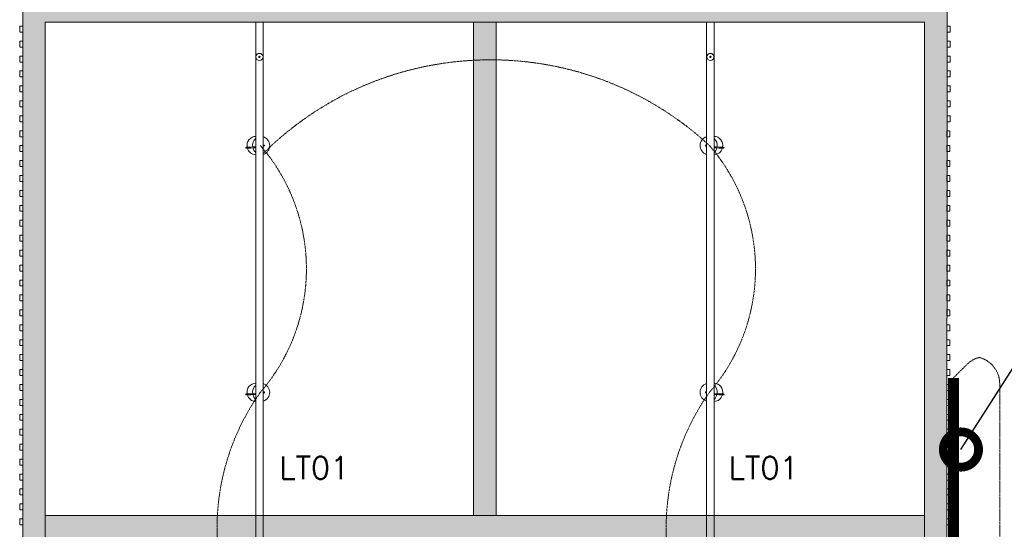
# Model space of a CAD drawing. Header units: millimetres. Extents: x -383850 to 24064, y -7188 to 6924.
# Tile 3 of 6: x 14990 to 18289, y 1757 to 3463. Entities that reach past the tile are written whole.
import ezdxf
from ezdxf import colors
from ezdxf.entities.mleader import LeaderData, LeaderLine
from ezdxf.math import Vec2, Vec3

# ---------------------------------------------------------------- set-up
doc = ezdxf.new("R2010")
doc.units = ezdxf.units.MM
doc.header["$MEASUREMENT"] = 0
for name, pattern in [('( Hidden )', [0.375, 0.25, -0.125]), ('FP & RCP XERF$0$( Hidden )', [0.375, 0.25, -0.125]), ('FP & RCP XERF$0$HIDDEN', [0.375, 0.25, -0.125]), ('HIDDENX2', [0.75, 0.5, -0.25])]:
    doc.linetypes.add(name, pattern=pattern)
doc.layers.get('0').update_dxf_attribs({"lineweight": 5})
doc.layers.add('A-LIGHTS', color=1, linetype='Continuous')
doc.layers.add('T-Tags', color=7, linetype='Continuous')
for name, color, linetype, lineweight, true_color in [('FP & RCP XERF$0$A-BULKHEAD', 9, 'FP & RCP XERF$0$HIDDEN', 0, 0x808080), ('FP & RCP XERF$0$A-LIGHTS', 9, 'Continuous', 0, 0x808080), ('FP & RCP XERF$0$PARTITION', 9, 'Continuous', 0, 0x808080), ('M-MEP-ELLG-CABLE', 7, 'HIDDENX2', 20, 0x055f91), ('M-MEP-ELLG-LIGHT', 5, 'Continuous', 20, 0x0000ff)]:
    doc.layers.add(name, color=color, linetype=linetype, lineweight=lineweight, true_color=true_color)
doc.layers.add('M-MEP-GEN', color=7, linetype='Continuous', lineweight=20)
doc.styles.add('SSP_Note', font='romans.shx', dxfattribs={"width": 0.8})
doc.styles.get("Standard").update_dxf_attribs({"font": 'romans.shx'})

# ---------------------------------------------------------------- blocks, each defined once
blk = doc.blocks.new('FP & RCP XERF$0$A$C4e1517da')
at = {"layer": 'FP & RCP XERF$0$A-LIGHTS', "color": 0, "lineweight": -2}
for points in [[(2543.9, -0.4, 0.020816), (2545.6, 32.3, -0.50614), (2548.8, 32.2, -0.020461), (2547.1, -0.4, 1.181259)], [(3370.3, -0.4, 0.020816), (3372, 32.3, -0.50614), (3375.2, 32.2, -0.020461), (3373.5, -0.4, 1.181259)], [(781.7, -0.4, -0.464097), (818, 28.4, -0.000156), (818.1, 28.4, -0.000156)], [(788.8, -0.4, -0.2572), (817.3, 10, -0.252662)], [(816.4, -0.4, 0.020747), (818.1, 32.2, -0.50614), (821.3, 32.1, -0.020394), (819.6, -0.4, 1.181259)], [(820.4, 9.3, -0.150488), (836.1, -0.4)], [(821.2, 27.8, -0.335131), (843.1, -0.4)], [(1608.2, -0.4, -0.464097), (1644.5, 28.4, -0.000156), (1644.5, 28.4, -0.000156)], [(1615.2, -0.4, -0.2572), (1643.7, 10, -0.252662)], [(1642.8, -0.4, 0.020747), (1644.5, 32.2, -0.50614), (1647.7, 32.1, -0.020394), (1646, -0.4, 1.181259)], [(1646.8, 9.3, -0.150488), (1662.5, -0.4)], [(1647.6, 27.8, -0.335131), (1669.5, -0.4)], [(2509.2, -0.4, -0.465165), (2545.5, 28.5, -0.000156), (2545.6, 28.5, -0.000156)], [(2516.2, -0.4, -0.2584), (2544.7, 10.1, -0.252662)], [(2547.9, 9.4, -0.151639), (2563.7, -0.4)], [(2548.7, 27.9, -0.336132), (2570.6, -0.4)], [(3335.7, -0.4, -0.465165), (3372, 28.5, -0.000156), (3372, 28.5, -0.000156)], [(3342.6, -0.4, -0.2584), (3371.2, 10.1, -0.252662)], [(3374.3, 9.4, -0.151639), (3390.1, -0.4)], [(3375.1, 27.9, -0.336132), (3397, -0.4)], [(842.1, -25.4, -0.000639), (842.1, -25.7, -0.722369), (782.8, -25.4)], [(815.8, -25.4, -0.286159), (812.9, -29.6, -0.717571), (811.1, -27.2, -0.032821), (812.1, -26.5, -0.007142), (812.5, -25.4, 0.566861)], [(1668.5, -25.4, -0.000639), (1668.5, -25.7, -0.722369), (1609.2, -25.4)], [(1642.2, -25.4, -0.286159), (1639.3, -29.6, -0.717571), (1637.5, -27.2, -0.032821), (1638.6, -26.5, -0.007142), (1638.9, -25.4, 0.566861)], [(2569.6, -25.3, -0.000639), (2569.6, -25.6, -0.722369), (2510.3, -25.3)], [(2543.3, -25.3, -0.286159), (2540.4, -29.5, -0.717571), (2538.6, -27, -0.032821), (2539.6, -26.4, -0.007142), (2540, -25.3, 0.566861)], [(3396, -25.3, -0.000639), (3396, -25.6, -0.722369), (3336.7, -25.3)], [(3369.7, -25.3, -0.286159), (3366.8, -29.5, -0.717571), (3365, -27, -0.032821), (3366.1, -26.4, -0.007142), (3366.4, -25.3, 0.566861)]]:
    blk.add_lwpolyline(points, format="xyb", dxfattribs=at)
blk.add_lwpolyline([(3779.3, -0.4), (399.3, -0.4), (399.3, -25.4), (3779.3, -25.4)], close=True, dxfattribs=at)
for centre, radius in [((515.7, -12.6), 12), ((515.7, -12.6), 2.1), ((3663, -12.4), 12), ((3663, -12.4), 2.1)]:
    blk.add_circle(centre, radius, dxfattribs=at)
blk = doc.blocks.new('FP & RCP XERF')
at = {"layer": 'FP & RCP XERF$0$PARTITION'}
h = blk.add_hatch(color=256, dxfattribs=at)
h.dxf.hatch_style = 1
h.paths.add_polyline_path([(16586.2, 6838.4), (16511.2, 6838.4), (16511.2, 5222), (16586.2, 5222)])
h.paths.add_polyline_path([(16586.2, 5147), (16511.2, 5147), (16511.2, 3530), (16586.2, 3530)])
h.paths.add_polyline_path([(16586.2, 3455), (16511.2, 3455), (16511.2, 1802.4), (16586.2, 1802.4)])
h.paths.add_polyline_path([(16586.2, 1727.4), (16511.2, 1727.4), (16511.2, 75), (16586.2, 75)])
h = blk.add_hatch(color=256, dxfattribs=at)
h.dxf.hatch_style = 1
h.paths.add_polyline_path([(18097.5, 3530), (15000, 3530), (15000, 0), (18097.3, 0.2)])
h.paths.add_polyline_path([(15075, 3455), (18022.5, 3455), (18022.3, 75), (15075, 75)], flags=16)
h = blk.add_hatch(color=256, dxfattribs=at)
h.dxf.hatch_style = 1
h.paths.add_polyline_path([(18022.4, 1802.5), (15075, 1802.5), (15075, 1727.5), (18022.4, 1727.5)])
at = {"layer": 'FP & RCP XERF$0$A-BULKHEAD', "ltscale": 5}
for p, q in [((14990.2, 3441.5), (15000.2, 3441.5)), ((14990.2, 3421.5), (14990.2, 3441.5)), ((15000.2, 3441.5), (15000.2, 3421.5)), ((16511.2, 1802.4), (16511.2, 3455)), ((16586.2, 1802.4), (16586.2, 3455)), ((18097.5, 3441.5), (18107.5, 3441.5)), ((18097.5, 3421.5), (18097.5, 3441.5)), ((18107.5, 3441.5), (18107.5, 3421.5)), ((15000.2, 3421.5), (14990.2, 3421.5)), ((18107.5, 3421.5), (18097.5, 3421.5)), ((14990.2, 3391.5), (15000.2, 3391.5)), ((14990.2, 3371.5), (14990.2, 3391.5)), ((15000.2, 3371.5), (14990.2, 3371.5)), ((15000.2, 3391.5), (15000.2, 3371.5)), ((18097.5, 3391.5), (18107.5, 3391.5)), ((18097.5, 3371.5), (18097.5, 3391.5)), ((18107.5, 3371.5), (18097.5, 3371.5)), ((18107.5, 3391.5), (18107.5, 3371.5)), ((14990.2, 3341.5), (15000.2, 3341.5)), ((14990.2, 3321.5), (14990.2, 3341.5)), ((15000.2, 3341.5), (15000.2, 3321.5)), ((18097.5, 3341.5), (18107.5, 3341.5)), ((18097.5, 3321.5), (18097.5, 3341.5)), ((18107.5, 3341.5), (18107.5, 3321.5)), ((15000.2, 3321.5), (14990.2, 3321.5)), ((18107.5, 3321.5), (18097.5, 3321.5)), ((14990.2, 3291.5), (15000.2, 3291.5)), ((14990.2, 3271.5), (14990.2, 3291.5)), ((15000.2, 3271.5), (14990.2, 3271.5)), ((15000.2, 3291.5), (15000.2, 3271.5)), ((18097.5, 3291.5), (18107.5, 3291.5)), ((18097.5, 3271.5), (18097.5, 3291.5)), ((18107.5, 3271.5), (18097.5, 3271.5)), ((18107.5, 3291.5), (18107.5, 3271.5)), ((14990.2, 3241.5), (15000.2, 3241.5)), ((14990.2, 3221.5), (14990.2, 3241.5)), ((15000.2, 3241.5), (15000.2, 3221.5)), ((18097.5, 3241.5), (18107.5, 3241.5)), ((18097.5, 3221.5), (18097.5, 3241.5)), ((18107.5, 3241.5), (18107.5, 3221.5)), ((15000.2, 3221.5), (14990.2, 3221.5)), ((18107.5, 3221.5), (18097.5, 3221.5)), ((14990.2, 3191.5), (15000.2, 3191.5)), ((14990.2, 3171.5), (14990.2, 3191.5)), ((15000.2, 3171.5), (14990.2, 3171.5)), ((15000.2, 3191.5), (15000.2, 3171.5)), ((18097.5, 3191.5), (18107.5, 3191.5)), ((18097.5, 3171.5), (18097.5, 3191.5)), ((18107.5, 3171.5), (18097.5, 3171.5)), ((18107.5, 3191.5), (18107.5, 3171.5)), ((14990.2, 3141.5), (15000.2, 3141.5)), ((14990.2, 3121.5), (14990.2, 3141.5)), ((15000.2, 3141.5), (15000.2, 3121.5)), ((18097.5, 3141.5), (18107.5, 3141.5)), ((18097.5, 3121.5), (18097.5, 3141.5)), ((18107.5, 3141.5), (18107.5, 3121.5)), ((15000.2, 3121.5), (14990.2, 3121.5)), ((18107.5, 3121.5), (18097.5, 3121.5)), ((14990, 3091.5), (15000, 3091.5)), ((14990, 3071.5), (14990, 3091.5)), ((15000, 3071.5), (14990, 3071.5)), ((15000, 3091.5), (15000, 3071.5)), ((18097.3, 3091.5), (18107.3, 3091.5)), ((18097.3, 3071.5), (18097.3, 3091.5)), ((18107.3, 3071.5), (18097.3, 3071.5)), ((18107.3, 3091.5), (18107.3, 3071.5)), ((14990, 3041.5), (15000, 3041.5)), ((14990, 3021.5), (14990, 3041.5)), ((15000, 3041.5), (15000, 3021.5)), ((18097.3, 3041.5), (18107.3, 3041.5)), ((18097.3, 3021.5), (18097.3, 3041.5)), ((18107.3, 3041.5), (18107.3, 3021.5)), ((15000, 3021.5), (14990, 3021.5)), ((18107.3, 3021.5), (18097.3, 3021.5)), ((14990, 2991.5), (15000, 2991.5)), ((14990, 2971.5), (14990, 2991.5)), ((15000, 2971.5), (14990, 2971.5)), ((15000, 2991.5), (15000, 2971.5)), ((18097.3, 2991.5), (18107.3, 2991.5)), ((18097.3, 2971.5), (18097.3, 2991.5)), ((18107.3, 2971.5), (18097.3, 2971.5)), ((18107.3, 2991.5), (18107.3, 2971.5)), ((14990, 2941.5), (15000, 2941.5)), ((14990, 2921.5), (14990, 2941.5)), ((15000, 2941.5), (15000, 2921.5)), ((18097.3, 2941.5), (18107.3, 2941.5)), ((18097.3, 2921.5), (18097.3, 2941.5)), ((18107.3, 2941.5), (18107.3, 2921.5)), ((15000, 2921.5), (14990, 2921.5)), ((18107.3, 2921.5), (18097.3, 2921.5)), ((14990, 2891.5), (15000, 2891.5)), ((14990, 2871.5), (14990, 2891.5)), ((15000, 2871.5), (14990, 2871.5)), ((15000, 2891.5), (15000, 2871.5)), ((18097.3, 2891.5), (18107.3, 2891.5)), ((18097.3, 2871.5), (18097.3, 2891.5)), ((18107.3, 2871.5), (18097.3, 2871.5)), ((18107.3, 2891.5), (18107.3, 2871.5)), ((14990, 2841.5), (15000, 2841.5)), ((14990, 2821.5), (14990, 2841.5)), ((15000, 2841.5), (15000, 2821.5)), ((18097.3, 2841.5), (18107.3, 2841.5)), ((18097.3, 2821.5), (18097.3, 2841.5)), ((18107.3, 2841.5), (18107.3, 2821.5)), ((15000, 2821.5), (14990, 2821.5)), ((18107.3, 2821.5), (18097.3, 2821.5)), ((14990, 2791.5), (15000, 2791.5)), ((14990, 2771.5), (14990, 2791.5)), ((15000, 2791.5), (15000, 2771.5)), ((18097.3, 2791.5), (18107.3, 2791.5)), ((18097.3, 2771.5), (18097.3, 2791.5)), ((18107.3, 2791.5), (18107.3, 2771.5)), ((15000, 2771.5), (14990, 2771.5)), ((14990, 2741.5), (15000, 2741.5)), ((14990, 2721.5), (14990, 2741.5)), ((15000, 2741.5), (15000, 2721.5)), ((18107.3, 2771.5), (18097.3, 2771.5)), ((18097.3, 2741.5), (18107.3, 2741.5)), ((18097.3, 2721.5), (18097.3, 2741.5)), ((18107.3, 2741.5), (18107.3, 2721.5)), ((15000, 2721.5), (14990, 2721.5)), ((18107.3, 2721.5), (18097.3, 2721.5)), ((14990, 2691.5), (15000, 2691.5)), ((14990, 2671.5), (14990, 2691.5)), ((15000, 2691.5), (15000, 2671.5)), ((18097.3, 2691.5), (18107.3, 2691.5)), ((18097.3, 2671.5), (18097.3, 2691.5)), ((18107.3, 2691.5), (18107.3, 2671.5)), ((15000, 2671.5), (14990, 2671.5)), ((14990, 2641.5), (15000, 2641.5)), ((14990, 2621.5), (14990, 2641.5)), ((15000, 2641.5), (15000, 2621.5)), ((18107.3, 2671.5), (18097.3, 2671.5)), ((18097.3, 2641.5), (18107.3, 2641.5)), ((18097.3, 2621.5), (18097.3, 2641.5)), ((18107.3, 2641.5), (18107.3, 2621.5)), ((15000, 2621.5), (14990, 2621.5)), ((18107.3, 2621.5), (18097.3, 2621.5)), ((14990, 2591.5), (15000, 2591.5)), ((14990, 2571.5), (14990, 2591.5)), ((15000, 2591.5), (15000, 2571.5)), ((18097.3, 2591.5), (18107.3, 2591.5)), ((18097.3, 2571.5), (18097.3, 2591.5)), ((18107.3, 2591.5), (18107.3, 2571.5)), ((15000, 2571.5), (14990, 2571.5)), ((14990, 2541.5), (15000, 2541.5)), ((14990, 2521.5), (14990, 2541.5)), ((15000, 2541.5), (15000, 2521.5)), ((18107.3, 2571.5), (18097.3, 2571.5)), ((18097.3, 2541.5), (18107.3, 2541.5)), ((18097.3, 2521.5), (18097.3, 2541.5)), ((18107.3, 2541.5), (18107.3, 2521.5)), ((15000, 2521.5), (14990, 2521.5)), ((18107.3, 2521.5), (18097.3, 2521.5)), ((14990, 2491.5), (15000, 2491.5)), ((14990, 2471.6), (14990, 2491.5)), ((15000, 2491.5), (15000, 2471.5)), ((18097.3, 2491.5), (18107.3, 2491.5)), ((18097.3, 2471.6), (18097.3, 2491.5)), ((18107.3, 2491.5), (18107.3, 2471.5)), ((15000, 2471.5), (14990, 2471.6)), ((18107.3, 2471.5), (18097.3, 2471.6)), ((14990.1, 2441.6), (15000.1, 2441.6)), ((14990.1, 2421.6), (14990.1, 2441.6)), ((15000.1, 2421.6), (14990.1, 2421.6)), ((15000.1, 2441.6), (15000.1, 2421.6)), ((18097.4, 2441.6), (18107.4, 2441.6)), ((18097.4, 2421.6), (18097.4, 2441.6)), ((18107.4, 2421.6), (18097.4, 2421.6)), ((18107.4, 2441.6), (18107.4, 2421.6)), ((14990, 2391.6), (15000, 2391.6)), ((14990, 2371.6), (14990, 2391.6)), ((15000, 2391.6), (15000, 2371.6)), ((18097.3, 2391.6), (18107.3, 2391.6)), ((18097.3, 2371.6), (18097.3, 2391.6)), ((18107.3, 2391.6), (18107.3, 2371.6)), ((15000, 2371.6), (14990, 2371.6)), ((18107.3, 2371.6), (18097.3, 2371.6)), ((14990, 2341.6), (15000, 2341.6)), ((14990, 2321.6), (14990, 2341.6)), ((15000, 2321.6), (14990, 2321.6)), ((15000, 2341.6), (15000, 2321.6)), ((18097.3, 2341.6), (18107.3, 2341.6)), ((18097.3, 2321.6), (18097.3, 2341.6)), ((18107.3, 2321.6), (18097.3, 2321.6)), ((18107.3, 2341.6), (18107.3, 2321.6)), ((14990.1, 2291.6), (15000.1, 2291.6)), ((14990.1, 2271.6), (14990.1, 2291.6)), ((15000.1, 2291.6), (15000.1, 2271.6)), ((18097.4, 2291.6), (18107.4, 2291.6)), ((18097.4, 2271.6), (18097.4, 2291.6)), ((18107.4, 2291.6), (18107.4, 2271.6)), ((15000.1, 2271.6), (14990.1, 2271.6)), ((18107.4, 2271.6), (18097.4, 2271.6)), ((14990.1, 2241.6), (15000.1, 2241.6)), ((14990.1, 2221.6), (14990.1, 2241.6)), ((15000.1, 2221.6), (14990.1, 2221.6)), ((15000.1, 2241.6), (15000.1, 2221.6)), ((18097.4, 2241.6), (18107.4, 2241.6)), ((18097.4, 2221.6), (18097.4, 2241.6)), ((18107.4, 2221.6), (18097.4, 2221.6)), ((18107.4, 2241.6), (18107.4, 2221.6)), ((14990.1, 2191.6), (15000.1, 2191.6)), ((14990.1, 2171.6), (14990.1, 2191.6)), ((15000.1, 2191.6), (15000.1, 2171.6)), ((18097.4, 2191.6), (18107.4, 2191.6)), ((18097.4, 2171.6), (18097.4, 2191.6)), ((18107.4, 2191.6), (18107.4, 2171.6)), ((15000.1, 2171.6), (14990.1, 2171.6)), ((18107.4, 2171.6), (18097.4, 2171.6)), ((14990.1, 2141.6), (15000.1, 2141.6)), ((14990.1, 2121.6), (14990.1, 2141.6)), ((15000.1, 2121.6), (14990.1, 2121.6)), ((15000.1, 2141.6), (15000.1, 2121.6)), ((18097.4, 2141.6), (18107.4, 2141.6)), ((18097.4, 2121.6), (18097.4, 2141.6)), ((18107.4, 2121.6), (18097.4, 2121.6)), ((18107.4, 2141.6), (18107.4, 2121.6)), ((14990.1, 2091.6), (15000.1, 2091.6)), ((14990.1, 2071.6), (14990.1, 2091.6)), ((15000.1, 2091.6), (15000.1, 2071.6)), ((18097.4, 2091.6), (18107.4, 2091.6)), ((18097.4, 2071.6), (18097.4, 2091.6)), ((18107.4, 2091.6), (18107.4, 2071.6)), ((15000.1, 2071.6), (14990.1, 2071.6)), ((18107.4, 2071.6), (18097.4, 2071.6)), ((14990.1, 2041.6), (15000.1, 2041.6)), ((14990.1, 2021.6), (14990.1, 2041.6)), ((15000.1, 2021.6), (14990.1, 2021.6)), ((15000.1, 2041.6), (15000.1, 2021.6)), ((18097.4, 2041.6), (18107.4, 2041.6)), ((18097.4, 2021.6), (18097.4, 2041.6)), ((18107.4, 2021.6), (18097.4, 2021.6)), ((18107.4, 2041.6), (18107.4, 2021.6)), ((14990.1, 1991.6), (15000.1, 1991.6)), ((14990.1, 1971.6), (14990.1, 1991.6)), ((15000.1, 1991.6), (15000.1, 1971.6)), ((18097.4, 1991.6), (18107.4, 1991.6)), ((18097.4, 1971.6), (18097.4, 1991.6)), ((18107.4, 1991.6), (18107.4, 1971.6)), ((15000.1, 1971.6), (14990.1, 1971.6)), ((18107.4, 1971.6), (18097.4, 1971.6)), ((14990.1, 1941.6), (15000.1, 1941.6)), ((14990.1, 1921.6), (14990.1, 1941.6)), ((15000.1, 1921.6), (14990.1, 1921.6)), ((15000.1, 1941.6), (15000.1, 1921.6)), ((18097.4, 1941.6), (18107.4, 1941.6)), ((18097.4, 1921.6), (18097.4, 1941.6)), ((18107.4, 1921.6), (18097.4, 1921.6)), ((18107.4, 1941.6), (18107.4, 1921.6)), ((14990.1, 1891.6), (15000.1, 1891.6)), ((14990.1, 1871.6), (14990.1, 1891.6)), ((15000.1, 1891.6), (15000.1, 1871.6)), ((18097.4, 1891.6), (18107.4, 1891.6)), ((18097.4, 1871.6), (18097.4, 1891.6)), ((18107.4, 1891.6), (18107.4, 1871.6)), ((15000.1, 1871.6), (14990.1, 1871.6)), ((18107.4, 1871.6), (18097.4, 1871.6)), ((14990.1, 1841.6), (15000.1, 1841.6)), ((14990.1, 1821.6), (14990.1, 1841.6)), ((15000.1, 1821.6), (14990.1, 1821.6)), ((15000.1, 1841.6), (15000.1, 1821.6)), ((18097.4, 1841.6), (18107.4, 1841.6)), ((18097.4, 1821.6), (18097.4, 1841.6)), ((18107.4, 1821.6), (18097.4, 1821.6)), ((18107.4, 1841.6), (18107.4, 1821.6)), ((14989.9, 1791.6), (14999.9, 1791.6)), ((14989.9, 1771.6), (14989.9, 1791.6)), ((14999.9, 1791.6), (14999.9, 1771.6)), ((15075, 1802.5), (18022.4, 1802.5)), ((18097.2, 1791.6), (18107.2, 1791.6)), ((18097.2, 1771.6), (18097.2, 1791.6)), ((18107.2, 1791.6), (18107.2, 1771.6)), ((14999.9, 1771.6), (14989.9, 1771.6)), ((18107.2, 1771.6), (18097.2, 1771.6))]:
    blk.add_line(p, q, dxfattribs=at)
at = {"layer": 'FP & RCP XERF$0$A-BULKHEAD', "linetype": 'FP & RCP XERF$0$( Hidden )', "ltscale": 5}
for p, q in [((15000, 1802.5), (15000, 1802.5)), ((15000, 1802.5), (15000, 1802.5)), ((18097.4, 1802.6), (18097.4, 1802.6)), ((18107.3, 1802.5), (18107.3, 1802.5))]:
    blk.add_line(p, q, dxfattribs=at)
at = {"layer": 'FP & RCP XERF$0$A-BULKHEAD', "ltscale": 5}
for points in [[(15000, 0), (15000, 3530), (18097.5, 3530), (18097.3, 0.2)], [(15075, 75), (15075, 3455), (18022.5, 3455), (18022.3, 75)]]:
    blk.add_lwpolyline(points, close=True, dxfattribs=at)
at = {"layer": 'FP & RCP XERF$0$PARTITION'}
blk.add_line((18097.5, 3455), (18097.5, 3455), dxfattribs=at)
at = {"layer": 'FP & RCP XERF$0$A-LIGHTS', "linetype": 'Continuous', "xscale": -1, "rotation": 90}
blk.add_blockref('FP & RCP XERF$0$A$C4e1517da', (15780.7, 3854.3), dxfattribs=at)
at = {"layer": 'FP & RCP XERF$0$A-LIGHTS', "linetype": 'Continuous', "rotation": 270}
blk.add_blockref('FP & RCP XERF$0$A$C4e1517da', (17317.2, 3854.3), dxfattribs=at)
blk = doc.blocks.new('A$C4e1517da')
at = {"layer": 'A-LIGHTS', "color": 1, "lineweight": 0, "true_color": 0xff0000}
for points in [[(2543.9, -0.4, 0.020816), (2545.6, 32.3, -0.50614), (2548.8, 32.2, -0.020461), (2547.1, -0.4, 1.181259)], [(3370.3, -0.4, 0.020816), (3372, 32.3, -0.50614), (3375.2, 32.2, -0.020461), (3373.5, -0.4, 1.181259)], [(781.7, -0.4, -0.464097), (818, 28.4, -0.000156), (818.1, 28.4, -0.000156)], [(788.8, -0.4, -0.2572), (817.3, 10, -0.252662)], [(816.4, -0.4, 0.020747), (818.1, 32.2, -0.50614), (821.3, 32.1, -0.020394), (819.6, -0.4, 1.181259)], [(820.4, 9.3, -0.150488), (836.1, -0.4)], [(821.2, 27.8, -0.335131), (843.1, -0.4)], [(1608.2, -0.4, -0.464097), (1644.5, 28.4, -0.000156), (1644.5, 28.4, -0.000156)], [(1615.2, -0.4, -0.2572), (1643.7, 10, -0.252662)], [(1642.8, -0.4, 0.020747), (1644.5, 32.2, -0.50614), (1647.7, 32.1, -0.020394), (1646, -0.4, 1.181259)], [(1646.8, 9.3, -0.150488), (1662.5, -0.4)], [(1647.6, 27.8, -0.335131), (1669.5, -0.4)], [(2509.2, -0.4, -0.465165), (2545.5, 28.5, -0.000156), (2545.6, 28.5, -0.000156)], [(2516.2, -0.4, -0.2584), (2544.7, 10.1, -0.252662)], [(2547.9, 9.4, -0.151639), (2563.7, -0.4)], [(2548.7, 27.9, -0.336132), (2570.6, -0.4)], [(3335.7, -0.4, -0.465165), (3372, 28.5, -0.000156), (3372, 28.5, -0.000156)], [(3342.6, -0.4, -0.2584), (3371.2, 10.1, -0.252662)], [(3374.3, 9.4, -0.151639), (3390.1, -0.4)], [(3375.1, 27.9, -0.336132), (3397, -0.4)], [(842.1, -25.4, -0.000639), (842.1, -25.7, -0.722369), (782.8, -25.4)], [(815.8, -25.4, -0.286159), (812.9, -29.6, -0.717571), (811.1, -27.2, -0.032821), (812.1, -26.5, -0.007142), (812.5, -25.4, 0.566861)], [(1668.5, -25.4, -0.000639), (1668.5, -25.7, -0.722369), (1609.2, -25.4)], [(1642.2, -25.4, -0.286159), (1639.3, -29.6, -0.717571), (1637.5, -27.2, -0.032821), (1638.6, -26.5, -0.007142), (1638.9, -25.4, 0.566861)], [(2569.6, -25.3, -0.000639), (2569.6, -25.6, -0.722369), (2510.3, -25.3)], [(2543.3, -25.3, -0.286159), (2540.4, -29.5, -0.717571), (2538.6, -27, -0.032821), (2539.6, -26.4, -0.007142), (2540, -25.3, 0.566861)], [(3396, -25.3, -0.000639), (3396, -25.6, -0.722369), (3336.7, -25.3)], [(3369.7, -25.3, -0.286159), (3366.8, -29.5, -0.717571), (3365, -27, -0.032821), (3366.1, -26.4, -0.007142), (3366.4, -25.3, 0.566861)]]:
    blk.add_lwpolyline(points, format="xyb", dxfattribs=at)
at = {"layer": 'A-LIGHTS', "color": 1, "lineweight": 9, "true_color": 0xff0000}
blk.add_lwpolyline([(3779.3, -0.4), (399.3, -0.4), (399.3, -25.4), (3779.3, -25.4)], close=True, dxfattribs=at)
at = {"layer": 'A-LIGHTS', "color": 1, "lineweight": 0, "true_color": 0xff0000}
for centre, radius in [((515.7, -12.6), 12), ((515.7, -12.6), 2.1), ((3663, -12.4), 12), ((3663, -12.4), 2.1)]:
    blk.add_circle(centre, radius, dxfattribs=at)
blk = doc.blocks.new('_DOTSMALL')
at = {"color": 0, "linetype": 'ByBlock', "const_width": 0.5}
blk.add_lwpolyline([(-0.0625, 0, 1), (0.0625, 0, 1)], format="xyb", close=True, dxfattribs=at)

msp = doc.modelspace()

# ---------------------------------------------------------------- linework, layer by layer
at = {"layer": 'M-MEP-ELLG-CABLE', "color": 1, "ltscale": 5, "true_color": 0xff0000}
for points in [[(15794.5, 483.1, 0.373254), (15794.5, 1309.5, -0.318129), (15796.5, 2215.4, 0.373254), (15796.5, 3041.9)], [(17299.5, 483, 0.373254), (17299.5, 1309.4, -0.318129), (17301.4, 2215.4, 0.373254), (17301.4, 3041.8)]]:
    msp.add_lwpolyline(points, format="xyb", dxfattribs=at)
at = {"layer": 'M-MEP-ELLG-CABLE', "color": 1, "ltscale": 5, "true_color": 0xff0000, "elevation": 0}
msp.add_lwpolyline([(18119.1, 2263.8), (18163.5, 2308.1, -0.136721), (18205.6, 2331.9, -0.345017), (18274, 2244.5), (18274, -3.2, -0.414214), (18184, -93.2), (17112.2, -93.2, -0.198912), (17048.6, -66.8), (17004.2, -22.5)], format="xyb", dxfattribs=at)
at = {"layer": 'M-MEP-ELLG-CABLE', "color": 1, "ltscale": 5, "true_color": 0xff0000}
msp.add_arc((16567.6, 2247.7), 1081.2, 47.2588, 134.6366, dxfattribs=at)
at = {"layer": 'M-MEP-ELLG-LIGHT', "color": 219, "linetype": '( Hidden )', "lineweight": 15, "ltscale": 10, "true_color": 0x642165, "const_width": 37.5, "elevation": 0}
msp.add_lwpolyline([(18119.1, 1363.8), (18119.1, 2263.8)], dxfattribs=at)

# ---------------------------------------------------------------- block references
msp.add_blockref('FP & RCP XERF', (0, 0))
at = {"layer": 'A-LIGHTS', "linetype": 'Continuous', "xscale": -1, "rotation": 90}
msp.add_blockref('A$C4e1517da', (15780.7, 3854.3), dxfattribs=at)
at = {"layer": 'A-LIGHTS', "linetype": 'Continuous', "rotation": 270}
msp.add_blockref('A$C4e1517da', (17317.2, 3854.3), dxfattribs=at)

# ---------------------------------------------------------------- texts
at = {"layer": 'M-MEP-GEN', "char_height": 75, "width": 237.428, "attachment_point": 5}
for insert in [(15977.3, 1962.5), (17483.3, 1962.5)]:
    msp.add_mtext('LT01', dxfattribs=dict(at, insert=insert))

# ---------------------------------------------------------------- leaders
at = {"layer": 'T-Tags'}
ml = msp.add_multileader_mtext('Standard', dxfattribs=at)
ml.set_content('INDICATIVE LOCATION OF \\PLIT SIGNAGE-01 \\PON BULKHEAD (SG01)\\PREF:04DE-XXX   ', color=256, style='SSP_Note')
ml.set_leader_properties()
ml.set_arrow_properties(name='DOTSMALL')
ml.build(insert=Vec2(0, 0))
ml.multileader.update_dxf_attribs({"dogleg_length": 0.751, "arrow_head_size": 236.2, "scale": 1.5})
ctx = ml.context
ctx.base_point, ctx.scale, ctx.char_height, ctx.arrow_head_size, ctx.landing_gap_size, ctx.plane_origin = Vec3(18880.7, 2661, 0), 1.5, 94.5, 236.2, 0, Vec3(29336.5, 3183.9, 0)
notes = []
notes.append((ctx, [(0, (1, 1, 0), (18550.5, 2661, 0), (1, 0), 330.2, [(0, [(18144.2, 2023.8, 0)], 0, [])])]))
ctx.mtext.insert, ctx.mtext.rotation, ctx.mtext.width, ctx.mtext.flow_direction = Vec3(18880.7, 2708.3, 0), 6.283185, 3455.428, 5
for ctx, leaders in notes:
    for number, flags, end, landing, length, lines in leaders:
        leader = LeaderData()
        leader.index, (leader.has_last_leader_line, leader.has_dogleg_vector, leader.attachment_direction) = number, flags
        leader.last_leader_point, leader.dogleg_vector, leader.dogleg_length = Vec3(end), Vec3(landing), length
        for number, points, colour, breaks in lines:
            line = LeaderLine()
            line.index, line.vertices, line.color, line.breaks = number, Vec3.list(points), colors.encode_raw_color(colour), breaks
            leader.lines.append(line)
        ctx.leaders.append(leader)

doc.saveas('drawing.dxf')
